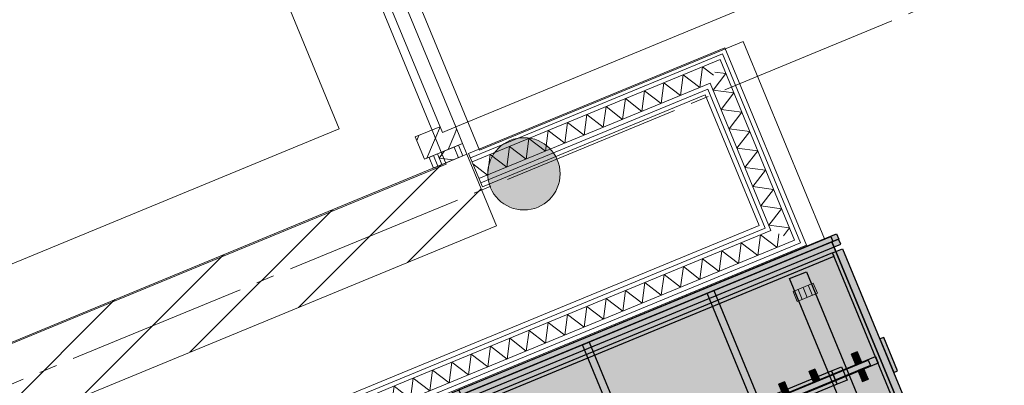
# Model space of a CAD drawing. Header units: millimetres. Extents: x -76965 to 1081933, y -21129 to 30747.
# Tile 78 of 129: x -31172 to -28448, y 9160 to 10171. Entities that reach past the tile are written whole.
import ezdxf
from ezdxf.enums import TextEntityAlignment as Align

# ---------------------------------------------------------------- set-up
doc = ezdxf.new("R2010")
doc.units = ezdxf.units.MM
doc.header["$MEASUREMENT"] = 0
doc.linetypes.add('B0204', pattern=[650, 500, -50, 50, -50])
doc.linetypes.add('B0702', pattern=[58.685, 39.06, -19.625001])
for name, color, linetype in [('007 Stramien', 7, 'Continuous'), ('022 Binnenwanden', 7, 'Continuous'), ('022 Binnenwanden 2D arcering', 7, 'Continuous'), ('022 Binnenwanden Deuren', 7, 'Continuous'), ('022 Binnenwanden Doorsnede-arcering', 7, 'Continuous'), ('022 Binnenwanden Laagscheidingslijnen', 7, 'Continuous'), ('028 Hoofddraagconstructie wanden', 7, 'Continuous'), ('028 Hoofddraagconstructie wanden Doorsnede-arcering', 7, 'Continuous'), ('089 Losse inrichting', 7, 'Continuous'), ('089 Losse inrichting 2D arcering', 7, 'Continuous'), ('089 Losse inrichting Afdek-arcering', 7, 'Continuous'), ('102 Teksten ruimten _ Zones Zone omranding', 7, 'Continuous'), ('155 Brandwerende scheidingen.BOUWBESLUIT', 7, 'Continuous'), ('160 Presentatie_Aankleding 2D', 7, 'Continuous')]:
    doc.layers.add(name, color=color, linetype=linetype)
doc.styles.add('GENERATED_STYLE_1', font='txt')
doc.linetypes.add('WBDBO 30', pattern='A,0,[1,do 1.2 plattegrond bg1.Shx,S=13.888889,R=0,X=0,Y=-6.10623e-16],-1750,0', length=1750)
doc.dimstyles.new('GENERATED_STYLE__1', dxfattribs={"dimtxt": 300, "dimasz": 71.25, "dimexe": 0.18, "dimexo": 0, "dimgap": 0.09, "dimtad": 1, "dimdec": 0, "dimzin": 0, "dimdsep": 46, "dimtxsty": 'GENERATED_STYLE_1', "dimblk": 'ARROWHEAD_6', "dimblk1": 'ARROWHEAD_6', "dimblk2": 'ARROWHEAD_6', "dimcen": 0.09, "dimclrd": 1, "dimclre": 1, "dimclrt": 2, "dimadec": 1, "dimazin": 0, "dimtfac": 1, "dimtdec": 4, "dimtmove": 0, "dimatfit": 3, "dimfxl": 1, "dimtolj": 1, "dimtzin": 0, "dimarcsym": 0})
pattern_1 = [(45, (0, 0), (-31.8198, 31.8198), [])]

# ---------------------------------------------------------------- blocks, each defined once
blk = doc.blocks.new('*D80')
at = {"layer": '160 Presentatie_Aankleding 2D', "color": 1, "linetype": 'Continuous', "lineweight": 0}
for p, q in [((-74776.9, 791.2), (-74755.5, 739.2)), ((-74820.5, 712.4), (-74690.5, 766)), ((-74706.5, 718.8), (-74804.5, 759.6)), ((-74755.5, 739.2), (-74007.8, -1072.6)), ((-74072.8, -1099.4), (-73942.8, -1045.8)), ((-73958.9, -1093), (-74056.8, -1052.2)), ((-74007.8, -1072.6), (-71387.2, -7423.1))]:
    blk.add_line(p, q, dxfattribs=at)
at = {"layer": '160 Presentatie_Aankleding 2D', "color": 2, "lineweight": 0, "insert": (-74521.9, 330.3), "char_height": 300, "attachment_point": 7, "rotation": 292.424, "style": 'GENERATED_STYLE_1'}
blk.add_mtext('\\A1;{\\fArial|b0|i0|c0|p38;1.960}', dxfattribs=at)
blk = doc.blocks.new('ARROWHEAD_6')
at = {"color": 0, "linetype": 'Continuous', "lineweight": 0}
for p, q in [((-0.5, -0.5), (0.5, 0.5)), ((0, 0), (-1, 0))]:
    blk.add_line(p, q, dxfattribs=at)
blk = doc.blocks.new('*D81')
at = {"layer": '160 Presentatie_Aankleding 2D', "color": 1, "linetype": 'Continuous', "lineweight": 0}
for p, q in [((-73958.9, -1093), (-74056.8, -1052.2)), ((-74007.8, -1072.6), (-71387.2, -7423.1)), ((-71452.2, -7450), (-71322.2, -7396.3)), ((-71338.3, -7443.5), (-71436.2, -7402.8))]:
    blk.add_line(p, q, dxfattribs=at)
at = {"layer": '160 Presentatie_Aankleding 2D', "color": 2, "lineweight": 0, "insert": (-72837.7, -3750.9), "char_height": 300, "attachment_point": 7, "rotation": 292.424, "style": 'GENERATED_STYLE_1'}
blk.add_mtext('\\A1;{\\fArial|b0|i0|c0|p38;6.870}', dxfattribs=at)
blk = doc.blocks.new('*D82')
at = {"layer": '160 Presentatie_Aankleding 2D', "color": 1, "linetype": 'Continuous', "lineweight": 0}
for p, q in [((-71452.2, -7450), (-71322.2, -7396.3)), ((-71338.3, -7443.5), (-71436.2, -7402.8)), ((-71387.2, -7423.1), (-69293, -12498)), ((-69244.1, -12518.4), (-69342, -12477.7))]:
    blk.add_line(p, q, dxfattribs=at)
at = {"layer": '160 Presentatie_Aankleding 2D', "color": 2, "lineweight": 0, "insert": (-70480.3, -9463.6), "char_height": 300, "attachment_point": 7, "rotation": 292.424, "style": 'GENERATED_STYLE_1'}
blk.add_mtext('\\A1;{\\fArial|b0|i0|c0|p38;5.490}', dxfattribs=at)
blk = doc.blocks.new('*D83')
at = {"layer": '160 Presentatie_Aankleding 2D', "color": 1, "linetype": 'Continuous', "lineweight": 0}
for p, q in [((-69358, -12524.8), (-69228, -12471.2)), ((-69244.1, -12518.4), (-69342, -12477.7)), ((-69293, -12498), (-66596, -19033.6)), ((-66661, -19060.4), (-66531, -19006.8)), ((-66645, -19013.3), (-66547.1, -19054)), ((-66596, -19033.6), (-66574.6, -19085.6))]:
    blk.add_line(p, q, dxfattribs=at)
at = {"layer": '160 Presentatie_Aankleding 2D', "color": 2, "lineweight": 0, "insert": (-68084.7, -15268.8), "char_height": 300, "attachment_point": 7, "rotation": 292.424, "style": 'GENERATED_STYLE_1'}
blk.add_mtext('\\A1;{\\fArial|b0|i0|c0|p38;7.070}', dxfattribs=at)
blk = doc.blocks.new('*D97')
at = {"layer": '160 Presentatie_Aankleding 2D', "color": 1, "linetype": 'Continuous', "lineweight": 0}
for p, q in [((-11379, 29418.1), (-11325.4, 29288.1)), ((-11372.6, 29304.1), (-11331.9, 29402)), ((-11300.2, 29374.5), (-11352.2, 29353.1)), ((-11352.2, 29353.1), (-40388.1, 17371.1)), ((-40408.5, 17322.1), (-40367.8, 17420.1)), ((-40388.1, 17371.1), (-74279.8, 3385.4))]:
    blk.add_line(p, q, dxfattribs=at)
at = {"layer": '160 Presentatie_Aankleding 2D', "color": 2, "lineweight": 0, "insert": (-25281.9, 23539.9), "char_height": 300, "attachment_point": 7, "rotation": 202.424, "style": 'GENERATED_STYLE_1'}
blk.add_mtext('\\A1;{\\fArial|b0|i0|c0|p38;31.411}', dxfattribs=at)
blk = doc.blocks.new('*D98')
at = {"layer": '160 Presentatie_Aankleding 2D', "color": 1, "linetype": 'Continuous', "lineweight": 0}
for p, q in [((-11352.2, 29353.1), (-40388.1, 17371.1)), ((-40414.9, 17436.1), (-40361.3, 17306.1)), ((-40408.5, 17322.1), (-40367.8, 17420.1)), ((-40388.1, 17371.1), (-74279.8, 3385.4)), ((-74306.7, 3450.4), (-74253, 3320.4)), ((-74259.5, 3434.3), (-74300.2, 3336.4)), ((-74279.8, 3385.4), (-74331.8, 3363.9))]:
    blk.add_line(p, q, dxfattribs=at)
at = {"layer": '160 Presentatie_Aankleding 2D', "color": 2, "lineweight": 0, "insert": (-56731.7, 10561.8), "char_height": 300, "attachment_point": 7, "rotation": 202.424, "style": 'GENERATED_STYLE_1'}
blk.add_mtext('\\A1;{\\fArial|b0|i0|c0|p38;36.664}', dxfattribs=at)
blk = doc.blocks.new('Column_5_1', base_point=(-29776.5, 9744.5))
at = {"layer": '028 Hoofddraagconstructie wanden Doorsnede-arcering', "linetype": 'Continuous', "lineweight": 0, "true_color": 0x990000}
blk.add_hatch(color=14, dxfattribs=at).paths.add_polyline_path([(-29738.4, 9652, 0.414214), (-29684.1, 9782.6, 0.414214), (-29814.7, 9836.9, 0.414214), (-29869, 9706.3, 0.414214)])
at = {"layer": '028 Hoofddraagconstructie wanden', "color": 3, "linetype": 'Continuous', "lineweight": 0}
blk.add_circle((-29776.5, 9744.5), 100, dxfattribs=at)
blk = doc.blocks.new('Slab_357_1', base_point=(-28922.6, 9525.8))
at = {"layer": '089 Losse inrichting Afdek-arcering', "linetype": 'Continuous', "lineweight": 0, "true_color": 0xffffff}
blk.add_hatch(color=7, dxfattribs=at).paths.add_polyline_path([(-28922.6, 9525.8), (-29902.3, 9121.3), (-29898.5, 9112.1), (-28918.7, 9516.6)])
at = {"layer": '089 Losse inrichting', "linetype": 'Continuous', "flags": 128}
blk.add_lwpolyline([(-28922.6, 9525.8), (-29902.3, 9121.3), (-29898.5, 9112.1), (-28918.7, 9516.6)], close=True, dxfattribs=at)
blk = doc.blocks.new('Slab_358_1', base_point=(-29784, 8834.8))
at = {"layer": '089 Losse inrichting Afdek-arcering', "linetype": 'Continuous', "lineweight": 0, "true_color": 0xffffff}
blk.add_hatch(color=7, dxfattribs=at).paths.add_polyline_path([(-29784, 8834.8), (-29776.4, 8816.3), (-28796.6, 9220.8), (-28804.3, 9239.3)])
at = {"layer": '089 Losse inrichting', "linetype": 'Continuous', "flags": 128}
blk.add_lwpolyline([(-29784, 8834.8), (-28804.3, 9239.3), (-28796.6, 9220.8), (-29776.4, 8816.3)], close=True, dxfattribs=at)
blk = doc.blocks.new('Slab_365_1', base_point=(-28843.8, 9225.2))
at = {"layer": '089 Losse inrichting Afdek-arcering', "linetype": 'Continuous', "lineweight": 0, "true_color": 0xffffff}
blk.add_hatch(color=7, dxfattribs=at).paths.add_polyline_path([(-28843.8, 9225.2), (-28855, 9252.1), (-28870.8, 9245.6), (-28859.7, 9218.6)])
at = {"layer": '089 Losse inrichting', "linetype": 'Continuous', "flags": 128}
blk.add_lwpolyline([(-28843.8, 9225.2), (-28859.7, 9218.6), (-28870.8, 9245.6), (-28855, 9252.1)], close=True, dxfattribs=at)
blk = doc.blocks.new('Slab_368_1', base_point=(-29055.4, 9169.4))
at = {"layer": '089 Losse inrichting Afdek-arcering', "linetype": 'Continuous', "lineweight": 0, "true_color": 0xffffff}
blk.add_hatch(color=7, dxfattribs=at).paths.add_polyline_path([(-29055.4, 9169.4), (-29071.2, 9162.9), (-29070.2, 9160.3), (-29054.3, 9166.9)])
at = {"layer": '089 Losse inrichting', "linetype": 'Continuous', "flags": 128}
blk.add_lwpolyline([(-29055.4, 9169.4), (-29071.2, 9162.9), (-29070.2, 9160.3), (-29054.3, 9166.9)], close=True, dxfattribs=at)
blk = doc.blocks.new('Slab_377_1', base_point=(-29950.5, 9133))
at = {"layer": '089 Losse inrichting Afdek-arcering', "linetype": 'Continuous', "lineweight": 0, "true_color": 0xffffff}
blk.add_hatch(color=7, dxfattribs=at).paths.add_polyline_path([(-29950.5, 9133), (-29944.7, 9119), (-28900.2, 9550.2), (-28905.9, 9564)])
at = {"layer": '089 Losse inrichting', "linetype": 'Continuous', "flags": 128}
blk.add_lwpolyline([(-29950.5, 9133), (-29944.7, 9119), (-28900.2, 9550.2), (-28905.9, 9564)], close=True, dxfattribs=at)
blk = doc.blocks.new('Slab_378_1', base_point=(-29690.9, 8504.3))
at = {"layer": '089 Losse inrichting Afdek-arcering', "linetype": 'Continuous', "lineweight": 0, "true_color": 0xffffff}
blk.add_hatch(color=7, dxfattribs=at).paths.add_polyline_path([(-29690.9, 8504.3), (-28664.9, 8927.9), (-28924.4, 9556.4), (-29950.5, 9133)])
at = {"layer": '089 Losse inrichting', "linetype": 'Continuous', "flags": 128}
blk.add_lwpolyline([(-29690.9, 8504.3), (-29950.5, 9133), (-28924.4, 9556.4), (-28664.9, 8927.9)], close=True, dxfattribs=at)
blk = doc.blocks.new('Slab_379_1', base_point=(-29269.5, 9414))
at = {"layer": '089 Losse inrichting Afdek-arcering', "linetype": 'Continuous', "lineweight": 0, "true_color": 0xffffff}
blk.add_hatch(color=7, dxfattribs=at).paths.add_polyline_path([(-29269.5, 9414), (-29010.4, 8786.5), (-28991.9, 8794.1), (-29251, 9421.7)])
at = {"layer": '089 Losse inrichting', "linetype": 'Continuous', "flags": 128}
blk.add_lwpolyline([(-29269.5, 9414), (-29251, 9421.7), (-28991.9, 8794.1), (-29010.4, 8786.5)], close=True, dxfattribs=at)
blk = doc.blocks.new('Slab_380_1', base_point=(-29690.9, 8504.3))
at = {"layer": '089 Losse inrichting Afdek-arcering', "linetype": 'Continuous', "lineweight": 0, "true_color": 0xffffff}
blk.add_hatch(color=7, dxfattribs=at).paths.add_polyline_path([(-29690.9, 8504.3), (-28664.9, 8927.9), (-28924.4, 9556.4), (-29950.5, 9133)])
at = {"layer": '089 Losse inrichting', "linetype": 'Continuous', "flags": 128}
blk.add_lwpolyline([(-29690.9, 8504.3), (-28664.9, 8927.9), (-28924.4, 9556.4), (-29950.5, 9133)], close=True, dxfattribs=at)
blk = doc.blocks.new('Slab_388_1', base_point=(-28842.5, 9221.8))
at = {"layer": '089 Losse inrichting Afdek-arcering', "linetype": 'Continuous', "lineweight": 0, "true_color": 0xffffff}
blk.add_hatch(color=7, dxfattribs=at).paths.add_polyline_path([(-28842.5, 9221.8), (-28843.8, 9225.2), (-28859.7, 9218.6), (-28858.3, 9215.3)])
at = {"layer": '089 Losse inrichting', "linetype": 'Continuous', "flags": 128}
blk.add_lwpolyline([(-28842.5, 9221.8), (-28858.3, 9215.3), (-28859.7, 9218.6), (-28843.8, 9225.2)], close=True, dxfattribs=at)
blk = doc.blocks.new('Slab_392_1', base_point=(-29044.2, 9142.4))
at = {"layer": '089 Losse inrichting Afdek-arcering', "linetype": 'Continuous', "lineweight": 0, "true_color": 0xffffff}
blk.add_hatch(color=7, dxfattribs=at).paths.add_polyline_path([(-29044.2, 9142.4), (-29055.4, 9169.4), (-29071.2, 9162.9), (-29060.1, 9135.9)])
at = {"layer": '089 Losse inrichting', "linetype": 'Continuous', "flags": 128}
blk.add_lwpolyline([(-29044.2, 9142.4), (-29060.1, 9135.9), (-29071.2, 9162.9), (-29055.4, 9169.4)], close=True, dxfattribs=at)
blk = doc.blocks.new('Slab_393_1', base_point=(-28925.4, 9199.6))
at = {"layer": '089 Losse inrichting Afdek-arcering', "linetype": 'Continuous', "lineweight": 0, "true_color": 0xffffff}
blk.add_hatch(color=7, dxfattribs=at).paths.add_polyline_path([(-28925.4, 9199.6), (-28910.2, 9162.6), (-28882.4, 9174), (-28897.7, 9211)])
at = {"layer": '089 Losse inrichting', "linetype": 'Continuous', "flags": 128}
blk.add_lwpolyline([(-28925.4, 9199.6), (-28897.7, 9211), (-28882.4, 9174), (-28910.2, 9162.6)], close=True, dxfattribs=at)
blk = doc.blocks.new('Slab_411_1', base_point=(-28766.4, 8919))
at = {"layer": '089 Losse inrichting Afdek-arcering', "linetype": 'Continuous', "lineweight": 0, "true_color": 0xffffff}
blk.add_hatch(color=7, dxfattribs=at).paths.add_polyline_path([(-28766.4, 8919), (-28995.3, 9473.6), (-29041.5, 9454.6), (-28812.6, 8900)])
at = {"layer": '089 Losse inrichting', "linetype": 'Continuous', "flags": 128}
blk.add_lwpolyline([(-28766.4, 8919), (-28812.6, 8900), (-29041.5, 9454.6), (-28995.3, 9473.6)], close=True, dxfattribs=at)
blk = doc.blocks.new('Slab_419_1', base_point=(-28823.8, 9176.6))
at = {"layer": '089 Losse inrichting Afdek-arcering', "linetype": 'Continuous', "lineweight": 0, "true_color": 0xffffff}
blk.add_hatch(color=7, dxfattribs=at).paths.add_polyline_path([(-28823.8, 9176.6), (-28824.8, 9179.1), (-28840.7, 9172.6), (-28839.6, 9170.1)])
at = {"layer": '089 Losse inrichting', "linetype": 'Continuous', "flags": 128}
blk.add_lwpolyline([(-28823.8, 9176.6), (-28839.6, 9170.1), (-28840.7, 9172.6), (-28824.8, 9179.1)], close=True, dxfattribs=at)
blk = doc.blocks.new('Slab_420_1', base_point=(-28834.9, 9203.6))
at = {"layer": '089 Losse inrichting Afdek-arcering', "linetype": 'Continuous', "lineweight": 0, "true_color": 0xffffff}
blk.add_hatch(color=7, dxfattribs=at).paths.add_polyline_path([(-28834.9, 9203.6), (-28850.8, 9197), (-28839.6, 9170.1), (-28823.8, 9176.6)])
at = {"layer": '089 Losse inrichting', "linetype": 'Continuous', "flags": 128}
blk.add_lwpolyline([(-28834.9, 9203.6), (-28850.8, 9197), (-28839.6, 9170.1), (-28823.8, 9176.6)], close=True, dxfattribs=at)
blk = doc.blocks.new('Slab_421_1', base_point=(-28836.3, 9206.9))
at = {"layer": '089 Losse inrichting Afdek-arcering', "linetype": 'Continuous', "lineweight": 0, "true_color": 0xffffff}
blk.add_hatch(color=7, dxfattribs=at).paths.add_polyline_path([(-28836.3, 9206.9), (-28852.2, 9200.3), (-28850.8, 9197), (-28834.9, 9203.6)])
at = {"layer": '089 Losse inrichting', "linetype": 'Continuous', "flags": 128}
blk.add_lwpolyline([(-28836.3, 9206.9), (-28852.2, 9200.3), (-28850.8, 9197), (-28834.9, 9203.6)], close=True, dxfattribs=at)
blk = doc.blocks.new('Slab_426_1', base_point=(-28960.2, 9177.1))
at = {"layer": '089 Losse inrichting Afdek-arcering', "linetype": 'Continuous', "lineweight": 0, "true_color": 0xffffff}
blk.add_hatch(color=7, dxfattribs=at).paths.add_polyline_path([(-28960.2, 9177.1), (-28971.4, 9204.1), (-28987.2, 9197.5), (-28976.1, 9170.6)])
at = {"layer": '089 Losse inrichting', "linetype": 'Continuous', "flags": 128}
blk.add_lwpolyline([(-28960.2, 9177.1), (-28976.1, 9170.6), (-28987.2, 9197.5), (-28971.4, 9204.1)], close=True, dxfattribs=at)
blk = doc.blocks.new('Slab_427_1', base_point=(-28971.4, 9204.1))
at = {"layer": '089 Losse inrichting Afdek-arcering', "linetype": 'Continuous', "lineweight": 0, "true_color": 0xffffff}
blk.add_hatch(color=7, dxfattribs=at).paths.add_polyline_path([(-28971.4, 9204.1), (-28987.2, 9197.5), (-28986.2, 9195), (-28970.3, 9201.6)])
at = {"layer": '089 Losse inrichting', "linetype": 'Continuous', "flags": 128}
blk.add_lwpolyline([(-28971.4, 9204.1), (-28987.2, 9197.5), (-28986.2, 9195), (-28970.3, 9201.6)], close=True, dxfattribs=at)
blk = doc.blocks.new('Slab_428_1', base_point=(-28855, 9252.1))
at = {"layer": '089 Losse inrichting Afdek-arcering', "linetype": 'Continuous', "lineweight": 0, "true_color": 0xffffff}
blk.add_hatch(color=7, dxfattribs=at).paths.add_polyline_path([(-28855, 9252.1), (-28870.8, 9245.6), (-28869.8, 9243.1), (-28853.9, 9249.6)])
at = {"layer": '089 Losse inrichting', "linetype": 'Continuous', "flags": 128}
blk.add_lwpolyline([(-28855, 9252.1), (-28870.8, 9245.6), (-28869.8, 9243.1), (-28853.9, 9249.6)], close=True, dxfattribs=at)
blk = doc.blocks.new('Slab_429_1', base_point=(-28650.6, 8945.7))
at = {"layer": '089 Losse inrichting Afdek-arcering', "linetype": 'Continuous', "lineweight": 0, "true_color": 0xffffff}
blk.add_hatch(color=7, dxfattribs=at).paths.add_polyline_path([(-28650.6, 8945.7), (-28894.8, 9537.2), (-28922.6, 9525.8), (-28678.3, 8934.2)])
at = {"layer": '089 Losse inrichting', "linetype": 'Continuous', "flags": 128}
blk.add_lwpolyline([(-28650.6, 8945.7), (-28678.3, 8934.2), (-28922.6, 9525.8), (-28894.8, 9537.2)], close=True, dxfattribs=at)
blk = doc.blocks.new('Slab_433_1', base_point=(-28958.9, 9173.8))
at = {"layer": '089 Losse inrichting Afdek-arcering', "linetype": 'Continuous', "lineweight": 0, "true_color": 0xffffff}
blk.add_hatch(color=7, dxfattribs=at).paths.add_polyline_path([(-28958.9, 9173.8), (-28960.2, 9177.1), (-28976.1, 9170.6), (-28974.7, 9167.3)])
at = {"layer": '089 Losse inrichting', "linetype": 'Continuous', "flags": 128}
blk.add_lwpolyline([(-28958.9, 9173.8), (-28974.7, 9167.3), (-28976.1, 9170.6), (-28960.2, 9177.1)], close=True, dxfattribs=at)
blk = doc.blocks.new('Slab_437_1', base_point=(-28753.6, 9195.2))
at = {"layer": '089 Losse inrichting Afdek-arcering', "linetype": 'Continuous', "lineweight": 0, "true_color": 0xffffff}
blk.add_hatch(color=7, dxfattribs=at).paths.add_polyline_path([(-28753.6, 9195.2), (-28743.1, 9199.6), (-28781.3, 9292), (-28791.8, 9287.7)])
at = {"layer": '089 Losse inrichting', "linetype": 'Continuous', "flags": 128}
blk.add_lwpolyline([(-28753.6, 9195.2), (-28743.1, 9199.6), (-28781.3, 9292), (-28791.8, 9287.7)], close=True, dxfattribs=at)
blk = doc.blocks.new('Slab_438_1', base_point=(-29614.5, 9271.6))
at = {"layer": '089 Losse inrichting Afdek-arcering', "linetype": 'Continuous', "lineweight": 0, "true_color": 0xffffff}
blk.add_hatch(color=7, dxfattribs=at).paths.add_polyline_path([(-29614.5, 9271.6), (-29355.4, 8644), (-29336.9, 8651.7), (-29596, 9279.3)])
at = {"layer": '089 Losse inrichting', "linetype": 'Continuous', "flags": 128}
blk.add_lwpolyline([(-29614.5, 9271.6), (-29596, 9279.3), (-29336.9, 8651.7), (-29355.4, 8644)], close=True, dxfattribs=at)
blk = doc.blocks.new('Slab_439_1', base_point=(-28817.9, 9214.5))
at = {"layer": '089 Losse inrichting Afdek-arcering', "linetype": 'Continuous', "lineweight": 0, "true_color": 0xffffff}
blk.add_hatch(color=7, dxfattribs=at).paths.add_polyline_path([(-28817.9, 9214.5), (-28824, 9229.5), (-29764.6, 8841.2), (-29758.4, 8826.2)])
at = {"layer": '089 Losse inrichting', "linetype": 'Continuous', "flags": 128}
blk.add_lwpolyline([(-28817.9, 9214.5), (-29758.4, 8826.2), (-29764.6, 8841.2), (-28824, 9229.5)], close=True, dxfattribs=at)
blk = doc.blocks.new('Slab_440_1', base_point=(-28910.2, 9162.6))
at = {"layer": '089 Losse inrichting Afdek-arcering', "linetype": 'Continuous', "lineweight": 0, "true_color": 0xffffff}
blk.add_hatch(color=7, dxfattribs=at).paths.add_polyline_path([(-28910.2, 9162.6), (-28925.4, 9199.6), (-29683.4, 8886.6), (-29668.1, 8849.7)])
at = {"layer": '089 Losse inrichting', "linetype": 'Continuous', "flags": 128}
blk.add_lwpolyline([(-28910.2, 9162.6), (-29668.1, 8849.7), (-29683.4, 8886.6), (-28925.4, 9199.6)], close=True, dxfattribs=at)
blk = doc.blocks.new('Slab_444_1', base_point=(-29974.6, 9139.3))
at = {"layer": '089 Losse inrichting Afdek-arcering', "linetype": 'Continuous', "lineweight": 0, "true_color": 0xffffff}
blk.add_hatch(color=7, dxfattribs=at).paths.add_polyline_path([(-29974.6, 9139.3), (-29968.8, 9125.4), (-28905.8, 9564.1), (-28911.6, 9578.1)])
at = {"layer": '089 Losse inrichting', "linetype": 'Continuous', "flags": 128}
blk.add_lwpolyline([(-29974.6, 9139.3), (-28911.6, 9578.1), (-28905.8, 9564.1), (-29968.8, 9125.4)], close=True, dxfattribs=at)
blk = doc.blocks.new('Slab_445_1', base_point=(-29950.6, 9133))
at = {"layer": '089 Losse inrichting Afdek-arcering', "linetype": 'Continuous', "lineweight": 0, "true_color": 0xffffff}
blk.add_hatch(color=7, dxfattribs=at).paths.add_polyline_path([(-29950.6, 9133), (-28922.1, 9557.6), (-28927.8, 9571.4), (-29956.3, 9146.8)])
at = {"layer": '089 Losse inrichting', "linetype": 'Continuous', "flags": 128}
blk.add_lwpolyline([(-29950.6, 9133), (-29956.3, 9146.8), (-28927.8, 9571.4), (-28922.1, 9557.6)], close=True, dxfattribs=at)
blk = doc.blocks.new('*X1084')
at = {"layer": '022 Binnenwanden Doorsnede-arcering', "color": 250, "linetype": 'Continuous', "lineweight": 0, "true_color": 0x3f3f3f}
for q in [(-29995.9, 9807.7), (-29972, 9783)]:
    blk.add_line((-30010.9, 9788.2), q, dxfattribs=at)
blk = doc.blocks.new('D2a bi h 17_4')
at = {"layer": '022 Binnenwanden 2D arcering', "linetype": 'Continuous', "lineweight": 0, "true_color": 0x000000}
h = blk.add_hatch(dxfattribs=at)
h.set_pattern_fill('310_Naaldhout__01__0001', color=18, style=0, pattern_type=2)
h.set_pattern_definition(pattern_1)
h.paths.add_polyline_path([(-892, 0), (-892, -114), (-858.5, -114), (-858.5, 0)])
h = blk.add_hatch(dxfattribs=at)
h.set_pattern_fill('310_Naaldhout__01__0001', color=18, style=0, pattern_type=2)
h.set_pattern_definition(pattern_1)
h.paths.add_polyline_path([(-858.5, 0), (-858.5, -114), (-842, -114), (-842, 0)])
h = blk.add_hatch(dxfattribs=at)
h.set_pattern_fill('310_Naaldhout__01__0001', color=18, style=0, pattern_type=2)
h.set_pattern_definition(pattern_1)
h.paths.add_polyline_path([(842, 0), (842, -114), (858.5, -114), (858.5, 0)])
h = blk.add_hatch(dxfattribs=at)
h.set_pattern_fill('310_Naaldhout__01__0001', color=18, style=0, pattern_type=2)
h.set_pattern_definition(pattern_1)
h.paths.add_polyline_path([(892, 0), (858.5, 0), (858.5, -114), (892, -114)])
h = blk.add_hatch(dxfattribs=at)
h.set_pattern_fill('310_Naaldhout__01__0001', color=18, style=0, pattern_type=2)
h.set_pattern_definition(pattern_1)
h.paths.add_polyline_path([(-842, -40), (-842, -114), (-825, -114), (-825, -40)])
h = blk.add_hatch(dxfattribs=at)
h.set_pattern_fill('310_Naaldhout__01__0001', color=18, style=0, pattern_type=2)
h.set_pattern_definition(pattern_1)
h.paths.add_polyline_path([(842, -40), (825, -40), (825, -114), (842, -114)])
at = {"layer": '022 Binnenwanden Deuren', "color": 9, "linetype": 'Continuous', "lineweight": 0}
for p, q in [((-842, 0), (-842, 842)), ((842, 0), (842, 842))]:
    blk.add_line(p, q, dxfattribs=at)
at = {"layer": '022 Binnenwanden Deuren', "color": 1, "linetype": 'Continuous', "lineweight": 0}
for p, q in [((-892, 0), (-825, 0)), ((-892, 0), (-892, -114)), ((-892, 0), (-892, -12.5)), ((-842, 0), (842, 0)), ((-842, -40), (-842, 0)), ((0, 0), (0, -40)), ((825, 0), (892, 0)), ((842, 0), (842, -40)), ((892, -114), (892, 0)), ((892, 0), (892, -12.5)), ((-892, -12.5), (-892, -25)), ((-892, -25), (-892, -75)), ((892, -12.5), (892, -25)), ((892, -25), (892, -75)), ((842, -40), (-842, -40)), ((-825, -40), (-825, -114)), ((825, -40), (825, -114)), ((-892, -75), (-892, -87.5)), ((892, -75), (892, -87.5)), ((-892, -87.5), (-892, -100)), ((892, -87.5), (892, -100)), ((-892, -114), (-825, -114)), ((825, -114), (892, -114))]:
    blk.add_line(p, q, dxfattribs=at)
at = {"layer": '022 Binnenwanden Deuren', "color": 9, "linetype": 'Continuous', "lineweight": 0}
for centre, start, end in [((-842, 0), 0, 90), ((842, 0), 90, 180)]:
    blk.add_arc(centre, 842, start, end, dxfattribs=at)
blk = doc.blocks.new('Wall_29_1', base_point=(-29934.1, 9798.7))
at = {"layer": '022 Binnenwanden', "color": 1, "linetype": 'Continuous', "lineweight": 0}
for p, q in [((-29969.4, 9818.6), (-30015.6, 9799.6)), ((-29957.8, 9823.4), (-29969.4, 9818.6)), ((-29946.3, 9828.2), (-29957.8, 9823.4)), ((-30027.2, 9794.8), (-30038.7, 9790)), ((-30015.6, 9799.6), (-30027.2, 9794.8))]:
    blk.add_line(p, q, dxfattribs=at)
at = {"layer": '022 Binnenwanden', "color": 1, "linetype": 'Continuous', "lineweight": 0, "flags": 128}
for points in [[(-29934.1, 9798.7), (-29946.3, 9828.2)], [(-30038.7, 9790), (-30026.5, 9760.5)], [(-30026.5, 9760.5), (-29934.1, 9798.7)]]:
    blk.add_lwpolyline(points, dxfattribs=at)
at = {"layer": '022 Binnenwanden Laagscheidingslijnen', "color": 9, "linetype": 'Continuous', "lineweight": 0}
for p, q in [((-29957.2, 9789.1), (-29969.4, 9818.6)), ((-29945.6, 9793.9), (-29957.8, 9823.4)), ((-30027.2, 9794.8), (-30015, 9765.3)), ((-30015.6, 9799.6), (-30003.4, 9770))]:
    blk.add_line(p, q, dxfattribs=at)
at = {"layer": '022 Binnenwanden', "color": 1, "lineweight": 0}
blk.add_blockref('*X1084', (0, 0), dxfattribs=at)
at = {"layer": '022 Binnenwanden Deuren', "color": 1, "linetype": 'Continuous', "lineweight": 0, "xscale": -1, "zscale": 1000, "rotation": 292.4239737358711}
blk.add_blockref('D2a bi h 17_4', (-30286.5, 10652.7), dxfattribs=at)
blk = doc.blocks.new('Wall_39_1', base_point=(-69890.7, -6689.8))
at = {"layer": '028 Hoofddraagconstructie wanden Doorsnede-arcering', "linetype": 'Continuous', "lineweight": 0, "true_color": 0x000000}
h = blk.add_hatch(dxfattribs=at)
h.set_pattern_fill('130_Kalkzandsteen_0001', color=18, style=0, pattern_type=2)
h.set_pattern_definition([(45, (0, 0), (-88.38835, 88.38835), [])])
h.paths.add_polyline_path([(-31416.8, 9186.8), (-31373.3, 9081.4), (-31335.2, 8989), (-29852.5, 9600.8), (-29934.1, 9798.7)])
at = {"layer": '028 Hoofddraagconstructie wanden', "color": 1, "linetype": 'Continuous', "lineweight": 0, "flags": 128}
for points in [[(-29934.1, 9798.7), (-31416.8, 9186.8)], [(-29852.5, 9600.8), (-29934.1, 9798.7)], [(-31335.2, 8989), (-29852.5, 9600.8)]]:
    blk.add_lwpolyline(points, dxfattribs=at)
blk = doc.blocks.new('*X1248')
at = {"layer": '022 Binnenwanden Doorsnede-arcering', "color": 250, "linetype": 'Continuous', "lineweight": 0, "true_color": 0x3f3f3f}
for p, q in [((-29248.5, 10025.7), (-29218, 10021.7)), ((-29253.2, 9975.9), (-29218, 10021.7)), ((-29253.2, 9975.9), (-29196, 9968.3)), ((-29231.2, 9922.6), (-29196, 9968.3)), ((-29231.2, 9922.6), (-29174, 9914.9)), ((-29209.2, 9869.2), (-29174, 9914.9)), ((-29209.2, 9869.2), (-29152, 9861.6)), ((-29187.2, 9815.8), (-29152, 9861.6)), ((-29187.2, 9815.8), (-29129.9, 9808.2)), ((-29165.1, 9762.4), (-29129.9, 9808.2)), ((-29165.1, 9762.4), (-29107.9, 9754.8)), ((-29143.1, 9709.1), (-29107.9, 9754.8)), ((-29143.1, 9709.1), (-29085.9, 9701.5)), ((-29121.1, 9655.7), (-29085.9, 9701.5)), ((-29121.1, 9655.7), (-29063.9, 9648.1)), ((-29099.1, 9602.3), (-29063.9, 9648.1)), ((-29099.1, 9602.3), (-29041.8, 9594.7)), ((-29058.3, 9573.4), (-29041.8, 9594.7))]:
    blk.add_line(p, q, dxfattribs=at)
blk = doc.blocks.new('Wall_72_1', base_point=(-29220.5, 10093.1))
at = {"layer": '022 Binnenwanden', "color": 1, "linetype": 'Continuous', "lineweight": 0, "flags": 128}
for points in [[(-28995.1, 9547.1), (-29220.5, 10093.1)], [(-29274.8, 9962.6), (-29125.7, 9601.4)]]:
    blk.add_lwpolyline(points, dxfattribs=at)
at = {"layer": '022 Binnenwanden Laagscheidingslijnen', "color": 9, "linetype": 'Continuous', "lineweight": 0}
for p, q in [((-29027.8, 9560.7), (-29234, 10060.5)), ((-29011.5, 9553.9), (-29227.3, 10076.8)), ((-29268, 9978.9), (-29109.4, 9594.6)), ((-29261.2, 9995.2), (-29093.1, 9587.8))]:
    blk.add_line(p, q, dxfattribs=at)
at = {"layer": '022 Binnenwanden', "color": 1, "lineweight": 0}
blk.add_blockref('*X1248', (0, 0), dxfattribs=at)
blk = doc.blocks.new('*X1250')
at = {"layer": '022 Binnenwanden Doorsnede-arcering', "color": 250, "linetype": 'Continuous', "lineweight": 0, "true_color": 0x3f3f3f}
for p in [(-30132.2, 9091.4), (-30134.4, 9077)]:
    blk.add_line(p, (-30142.5, 9078.1), dxfattribs=at)
blk = doc.blocks.new('*X1251')
at = {"layer": '022 Binnenwanden Doorsnede-arcering', "color": 250, "linetype": 'Continuous', "lineweight": 0, "true_color": 0x3f3f3f}
blk.add_line((-30117, 9111.2), (-30132.2, 9091.4), dxfattribs=at)
blk = doc.blocks.new('*X1252')
at = {"layer": '022 Binnenwanden Doorsnede-arcering', "color": 250, "linetype": 'Continuous', "lineweight": 0, "true_color": 0x3f3f3f}
for p, q in [((-29122, 9575.9), (-29129.6, 9518.7)), ((-29122, 9575.9), (-29076.3, 9540.7)), ((-29071.2, 9578.7), (-29076.3, 9540.7)), ((-29175.4, 9553.9), (-29183, 9496.6)), ((-29175.4, 9553.9), (-29129.6, 9518.7)), ((-29282.1, 9509.8), (-29289.7, 9452.6)), ((-29282.1, 9509.8), (-29236.4, 9474.6)), ((-29228.8, 9531.8), (-29236.4, 9474.6)), ((-29228.8, 9531.8), (-29183, 9496.6)), ((-29335.5, 9487.8), (-29343.1, 9430.6)), ((-29335.5, 9487.8), (-29289.7, 9452.6)), ((-29388.9, 9465.8), (-29396.5, 9408.5)), ((-29388.9, 9465.8), (-29343.1, 9430.6)), ((-29442.2, 9443.7), (-29449.9, 9386.5)), ((-29442.2, 9443.7), (-29396.5, 9408.5)), ((-29549, 9399.7), (-29556.6, 9342.5)), ((-29549, 9399.7), (-29503.2, 9364.5)), ((-29495.6, 9421.7), (-29503.2, 9364.5)), ((-29495.6, 9421.7), (-29449.9, 9386.5)), ((-29602.3, 9377.7), (-29610, 9320.4)), ((-29602.3, 9377.7), (-29556.6, 9342.5)), ((-29655.7, 9355.6), (-29663.3, 9298.4)), ((-29655.7, 9355.6), (-29610, 9320.4)), ((-29709.1, 9333.6), (-29716.7, 9276.4)), ((-29709.1, 9333.6), (-29663.3, 9298.4)), ((-29815.8, 9289.6), (-29823.4, 9232.3)), ((-29815.8, 9289.6), (-29770.1, 9254.4)), ((-29762.5, 9311.6), (-29770.1, 9254.4)), ((-29762.5, 9311.6), (-29716.7, 9276.4)), ((-29869.2, 9267.6), (-29876.8, 9210.3)), ((-29869.2, 9267.6), (-29823.4, 9232.3)), ((-29922.6, 9245.5), (-29930.2, 9188.3)), ((-29922.6, 9245.5), (-29876.8, 9210.3)), ((-29975.9, 9223.5), (-29983.5, 9166.3)), ((-29975.9, 9223.5), (-29930.2, 9188.3)), ((-30029.3, 9201.5), (-30036.9, 9144.3)), ((-30029.3, 9201.5), (-29983.5, 9166.3)), ((-30082.7, 9179.5), (-30090.3, 9122.2)), ((-30082.7, 9179.5), (-30036.9, 9144.3)), ((-30114.2, 9140.6), (-30090.3, 9122.2))]:
    blk.add_line(p, q, dxfattribs=at)
blk = doc.blocks.new('*X1253')
at = {"layer": '022 Binnenwanden Doorsnede-arcering', "color": 250, "linetype": 'Continuous', "lineweight": 0, "true_color": 0x3f3f3f}
for p, q in [((-30136, 9157.4), (-30143.7, 9100.2)), ((-30136, 9157.4), (-30114.2, 9140.6)), ((-30155.3, 9109.2), (-30143.7, 9100.2))]:
    blk.add_line(p, q, dxfattribs=at)
blk = doc.blocks.new('*X1254')
at = {"layer": '022 Binnenwanden Doorsnede-arcering', "color": 250, "linetype": 'Continuous', "lineweight": 0, "true_color": 0x3f3f3f}
for p, q in [((-30189.4, 9135.4), (-30197, 9078.2)), ((-30189.4, 9135.4), (-30155.3, 9109.2)), ((-30242.8, 9113.4), (-30250.4, 9056.2)), ((-30242.8, 9113.4), (-30197, 9078.2)), ((-30296.2, 9091.4), (-30303.8, 9034.1)), ((-30296.2, 9091.4), (-30250.4, 9056.2)), ((-30402.9, 9047.3), (-30410.5, 8990.1)), ((-30402.9, 9047.3), (-30357.1, 9012.1)), ((-30349.5, 9069.3), (-30357.1, 9012.1)), ((-30349.5, 9069.3), (-30303.8, 9034.1)), ((-30456.3, 9025.3), (-30463.9, 8968.1)), ((-30456.3, 9025.3), (-30410.5, 8990.1)), ((-30509.6, 9003.3), (-30517.2, 8946)), ((-30509.6, 9003.3), (-30463.9, 8968.1)), ((-30563, 8981.3), (-30570.6, 8924)), ((-30563, 8981.3), (-30517.2, 8946)), ((-30669.7, 8937.2), (-30677.4, 8880)), ((-30669.7, 8937.2), (-30624, 8902)), ((-30616.4, 8959.2), (-30624, 8902)), ((-30616.4, 8959.2), (-30570.6, 8924)), ((-30723.1, 8915.2), (-30730.7, 8857.9)), ((-30723.1, 8915.2), (-30677.4, 8880)), ((-30776.5, 8893.2), (-30784.1, 8835.9)), ((-30776.5, 8893.2), (-30730.7, 8857.9)), ((-30829.8, 8871.1), (-30837.5, 8813.9)), ((-30829.8, 8871.1), (-30784.1, 8835.9)), ((-30936.6, 8827.1), (-30944.2, 8769.9)), ((-30936.6, 8827.1), (-30890.8, 8791.9)), ((-30883.2, 8849.1), (-30890.8, 8791.9)), ((-30883.2, 8849.1), (-30837.5, 8813.9)), ((-30990, 8805.1), (-30997.6, 8747.8)), ((-30990, 8805.1), (-30944.2, 8769.9)), ((-31043.3, 8783), (-31050.9, 8725.8)), ((-31043.3, 8783), (-30997.6, 8747.8)), ((-31096.7, 8761), (-31104.3, 8703.8)), ((-31096.7, 8761), (-31050.9, 8725.8)), ((-31150.1, 8739), (-31157.7, 8681.8)), ((-31150.1, 8739), (-31104.3, 8703.8)), ((-31204.9, 8706.2), (-31211, 8659.7)), ((-31201.1, 8715.2), (-31157.7, 8681.8)), ((-31221, 8667.4), (-31211, 8659.7))]:
    blk.add_line(p, q, dxfattribs=at)
blk = doc.blocks.new('Wall_73_1', base_point=(-28995.1, 9547.1))
at = {"layer": '022 Binnenwanden', "color": 1, "linetype": 'Continuous', "lineweight": 0, "flags": 128}
for points in [[(-29125.7, 9601.4), (-31186.2, 8751.1)], [(-30071.6, 9102.9), (-28995.1, 9547.1)], [(-31240.5, 8620.6), (-30164, 9064.8)]]:
    blk.add_lwpolyline(points, dxfattribs=at)
at = {"layer": '022 Binnenwanden Laagscheidingslijnen', "color": 9, "linetype": 'Continuous', "lineweight": 0}
for p, q in [((-29109.4, 9594.6), (-31193, 8734.8)), ((-29093.1, 9587.8), (-30123.3, 9162.7)), ((-30104.2, 9116.5), (-29027.8, 9560.7)), ((-30087.9, 9109.7), (-29011.5, 9553.9)), ((-30123.3, 9162.7), (-30169.5, 9143.6)), ((-30169.5, 9143.6), (-31199.8, 8718.5)), ((-30099.5, 9104.9), (-30104.2, 9116.5)), ((-30094.7, 9093.4), (-30099.5, 9104.9)), ((-30083.1, 9098.1), (-30087.9, 9109.7)), ((-31233.7, 8636.9), (-30157.2, 9081.1)), ((-31226.9, 8653.2), (-30150.5, 9097.4)), ((-30157.2, 9081.1), (-30152.5, 9069.5)), ((-30150.5, 9097.4), (-30145.7, 9085.8)), ((-30145.7, 9085.8), (-30140.9, 9074.3))]:
    blk.add_line(p, q, dxfattribs=at)
at = {"layer": '022 Binnenwanden', "color": 1, "lineweight": 0}
for name in ['*X1252', '*X1253', '*X1254', '*X1251', '*X1250']:
    blk.add_blockref(name, (0, 0), dxfattribs=at)
blk = doc.blocks.new('*X1297')
at = {"layer": '022 Binnenwanden Doorsnede-arcering', "color": 250, "linetype": 'Continuous', "lineweight": 0, "true_color": 0x3f3f3f}
for p, q in [((-29290.1, 9983.3), (-29282.5, 10040.5)), ((-29252.1, 10017.1), (-29282.5, 10040.5)), ((-29343.5, 9961.2), (-29335.9, 10018.5)), ((-29290.1, 9983.3), (-29335.9, 10018.5)), ((-29450.2, 9917.2), (-29442.6, 9974.4)), ((-29396.9, 9939.2), (-29442.6, 9974.4)), ((-29396.9, 9939.2), (-29389.3, 9996.4)), ((-29343.5, 9961.2), (-29389.3, 9996.4)), ((-29503.6, 9895.2), (-29496, 9952.4)), ((-29450.2, 9917.2), (-29496, 9952.4)), ((-29557, 9873.1), (-29549.4, 9930.4)), ((-29503.6, 9895.2), (-29549.4, 9930.4)), ((-29610.3, 9851.1), (-29602.7, 9908.3)), ((-29557, 9873.1), (-29602.7, 9908.3)), ((-29717.1, 9807.1), (-29709.5, 9864.3)), ((-29663.7, 9829.1), (-29709.5, 9864.3)), ((-29663.7, 9829.1), (-29656.1, 9886.3)), ((-29610.3, 9851.1), (-29656.1, 9886.3)), ((-29770.5, 9785), (-29762.8, 9842.3)), ((-29717.1, 9807.1), (-29762.8, 9842.3)), ((-29823.8, 9763), (-29816.2, 9820.3)), ((-29770.5, 9785), (-29816.2, 9820.3)), ((-29877.2, 9741), (-29869.6, 9798.2)), ((-29823.8, 9763), (-29869.6, 9798.2)), ((-29877.2, 9741), (-29917.8, 9772.2))]:
    blk.add_line(p, q, dxfattribs=at)
blk = doc.blocks.new('Wall_92_1', base_point=(-29929.5, 9800.6))
at = {"layer": '022 Binnenwanden', "color": 1, "linetype": 'Continuous', "lineweight": 0, "flags": 128}
for points in [[(-29220.5, 10093.1), (-29929.5, 9800.6)], [(-29891.3, 9708.1), (-29274.8, 9962.6)], [(-29929.5, 9800.6), (-29891.3, 9708.1)]]:
    blk.add_lwpolyline(points, dxfattribs=at)
at = {"layer": '022 Binnenwanden Laagscheidingslijnen', "color": 9, "linetype": 'Continuous', "lineweight": 0}
for p, q in [((-29227.3, 10076.8), (-29924.7, 9789)), ((-29234, 10060.5), (-29919.9, 9777.5)), ((-29900.9, 9731.2), (-29261.2, 9995.2)), ((-29896.1, 9719.7), (-29268, 9978.9))]:
    blk.add_line(p, q, dxfattribs=at)
at = {"layer": '022 Binnenwanden', "color": 1, "lineweight": 0}
blk.add_blockref('*X1297', (0, 0), dxfattribs=at)
blk = doc.blocks.new('Buis 17')
at = {"layer": '089 Losse inrichting 2D arcering', "linetype": 'Continuous', "lineweight": 0, "true_color": 0x3f3f3f}
blk.add_hatch(color=250, dxfattribs=at).paths.add_polyline_path([(0, 30), (0, -30), (30, -30), (30, 30)])
at = {"layer": '089 Losse inrichting', "color": 1, "linetype": 'Continuous', "lineweight": 0}
for p, q in [((0, 30), (0, -30)), ((30, 30), (0, 30)), ((30, -30), (30, 30)), ((0, -30), (30, -30))]:
    blk.add_line(p, q, dxfattribs=at)
at = {"layer": '089 Losse inrichting', "color": 1, "linetype": 'B0702', "lineweight": 0}
for p, q in [((0, 15), (30, 15)), ((0, -15), (30, -15))]:
    blk.add_line(p, q, dxfattribs=at)
at = {"layer": '089 Losse inrichting', "color": 9, "linetype": 'B0204', "lineweight": 0}
blk.add_line((0, 0), (30, 0), dxfattribs=at)
blk = doc.blocks.new('Standard grid marker_3')
at = {"layer": '007 Stramien', "color": 6, "linetype": 'B0204', "lineweight": 0}
blk.add_line((9000, 0), (64151.8, 0), dxfattribs=at)
at = {"layer": '007 Stramien', "color": 6, "lineweight": 0, "style": 'GENERATED_STYLE_1'}
for tag, p in [('AC_MarkerText_1_0', (-250, 10)), ('AC_MarkerText_1_1', (73401.8, 10))]:
    blk.add_attdef(tag, text='', height=175, dxfattribs=at).set_placement(p, align=Align.MIDDLE_CENTER)

msp = doc.modelspace()

# ---------------------------------------------------------------- linework, layer by layer
at = {"layer": '102 Teksten ruimten _ Zones Zone omranding', "color": 33, "linetype": 'Continuous', "lineweight": 0, "true_color": 0xb3a584, "flags": 128}
msp.add_lwpolyline([(-11661.3, 10141.7), (-13124.2, 13686.7), (-14204.1, 16303.6), (-14890.7, 17967.5), (-30592.2, 11488.1), (-29899.5, 9809.5), (-29170.3, 10110.4), (-28944.9, 9564.4), (-30036.1, 9114.1), (-30067.9, 9101), (-28200.5, 4575.8), (-16069.1, 9582), (-15625, 8506)], close=True, dxfattribs=at)
at = {"layer": '102 Teksten ruimten _ Zones Zone omranding', "color": 33, "linetype": 'Continuous', "lineweight": 0, "true_color": 0xde9d5d, "flags": 128}
msp.add_lwpolyline([(-29992, 9771.3), (-33240.4, 17643.3), (-39341.4, 15125.7), (-36092.9, 7253.7)], close=True, dxfattribs=at)
at = {"layer": '155 Brandwerende scheidingen.BOUWBESLUIT', "color": 9, "linetype": 'WBDBO 30', "lineweight": 0, "flags": 128}
msp.add_lwpolyline([(-21974, -2552), (-25235.1, 5350.8), (-27245.7, 4521.1), (-28345.1, 7185.4), (-29421.5, 6741.2), (-30272.6, 8803.6), (-31349.1, 8359.4), (-31727, 9275.2), (-30287.7, 9869.1), (-34220.1, 19398.6)], dxfattribs=at)

# ---------------------------------------------------------------- block references
at = {"layer": '007 Stramien', "color": 1, "linetype": 'Continuous', "lineweight": 0, "zscale": 1000, "rotation": 202.423973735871}
msp.add_blockref('Standard grid marker_3', (-5418.1, 19799.7), dxfattribs=at)
at = {"layer": '022 Binnenwanden', "color": 1, "lineweight": 0}
for name, p in [('Wall_29_1', (-29934.1, 9798.7)), ('Wall_92_1', (-29929.5, 9800.6)), ('Wall_72_1', (-29220.5, 10093.1)), ('Wall_73_1', (-28995.1, 9547.1))]:
    msp.add_blockref(name, p, dxfattribs=at)
at = {"layer": '028 Hoofddraagconstructie wanden', "color": 3, "lineweight": 0}
msp.add_blockref('Column_5_1', (-29776.5, 9744.5), dxfattribs=at)
at = {"layer": '028 Hoofddraagconstructie wanden', "color": 1, "lineweight": 0}
msp.add_blockref('Wall_39_1', (-69890.7, -6689.8), dxfattribs=at)
at = {"layer": '089 Losse inrichting', "linetype": 'Continuous'}
for name, p in [('Slab_444_1', (-29974.6, 9139.3)), ('Slab_445_1', (-29950.6, 9133)), ('Slab_377_1', (-29950.5, 9133)), ('Slab_378_1', (-29690.9, 8504.3)), ('Slab_380_1', (-29690.9, 8504.3)), ('Slab_429_1', (-28650.6, 8945.7)), ('Slab_357_1', (-28922.6, 9525.8)), ('Slab_411_1', (-28766.4, 8919)), ('Slab_379_1', (-29269.5, 9414)), ('Slab_437_1', (-28753.6, 9195.2)), ('Slab_438_1', (-29614.5, 9271.6)), ('Slab_358_1', (-29784, 8834.8)), ('Slab_365_1', (-28843.8, 9225.2)), ('Slab_428_1', (-28855, 9252.1)), ('Slab_439_1', (-28817.9, 9214.5)), ('Slab_393_1', (-28925.4, 9199.6)), ('Slab_388_1', (-28842.5, 9221.8)), ('Slab_440_1', (-28910.2, 9162.6)), ('Slab_426_1', (-28960.2, 9177.1)), ('Slab_427_1', (-28971.4, 9204.1)), ('Slab_421_1', (-28836.3, 9206.9)), ('Slab_420_1', (-28834.9, 9203.6)), ('Slab_368_1', (-29055.4, 9169.4)), ('Slab_392_1', (-29044.2, 9142.4)), ('Slab_433_1', (-28958.9, 9173.8)), ('Slab_419_1', (-28823.8, 9176.6))]:
    msp.add_blockref(name, p, dxfattribs=at)
at = {"layer": '089 Losse inrichting', "color": 2, "linetype": 'Continuous', "lineweight": 0, "zscale": 1000, "rotation": 292.4331198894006}
msp.add_blockref('Buis 17', (-29004, 9430.4), dxfattribs=at)

# ---------------------------------------------------------------- dimensions: what is measured, and where the dimension line sits
at = {"layer": '160 Presentatie_Aankleding 2D', "color": 1, "linetype": 'Continuous', "lineweight": 0}
for base, p1, p2, angle, picture, middle, turn in [((-40388.1, 17371.1), (-11697.5, 30189.8), (-40733.4, 18207.8), 202.424, '*D97', (-25790.1, 23168), 202.424), ((-74279.8, 3385.4), (-40733.4, 18207.8), (-74625.1, 4222.1), 202.424, '*D98', (-57253.9, 10184.1), 202.424), ((-74007.8, -1072.6), (-8786.4, 27962), (-8038.7, 26150.2), 292.424, '*D80', (-74187.5, -86.6), 292.424), ((-71387.2, -7423.1), (-8038.7, 26150.2), (-5418.1, 19799.7), 292.424, '*D81', (-72503.4, -4167.8), 292.424), ((-69293, -12498), (-5418.1, 19799.7), (-3323.9, 14724.8), 292.424, '*D82', (-70146, -9880.5), 292.424), ((-66596, -19033.6), (-3323.9, 14724.8), (-626.9, 8189.2), 292.424, '*D83', (-67750.4, -15685.7), 292.424)]:
    dim = msp.add_linear_dim(base=base, p1=p1, p2=p2, angle=angle, dimstyle='GENERATED_STYLE__1', dxfattribs=at)
    dim.commit()
    dim.dimension.update_dxf_attribs({"geometry": picture, "text_midpoint": middle, "dimtype": 160, "text_rotation": turn})

doc.saveas('drawing.dxf')
